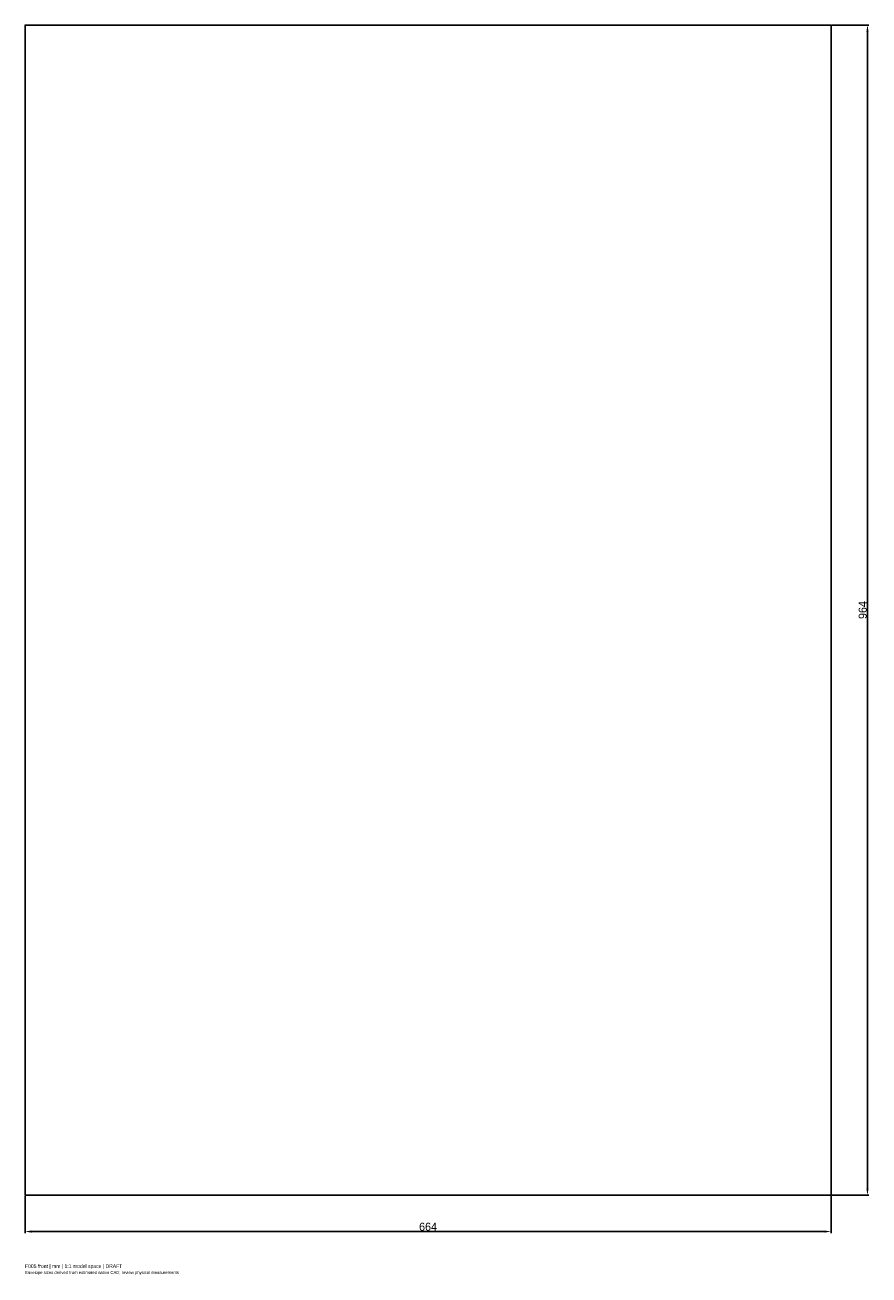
# Model space of a CAD drawing. Header units: millimetres. Extents: x -332 to 363, y -548 to 482.
import ezdxf

# ---------------------------------------------------------------- set-up
doc = ezdxf.new("R2010")
doc.units = ezdxf.units.MM
doc.linetypes.add('HIDDEN', pattern=[9.525, 6.35, -3.175])
for name, color, linetype in [('ANNOTATIONS', 7, 'Continuous'), ('DIMENSIONS', 7, 'Continuous'), ('HIDDEN', 8, 'HIDDEN'), ('VISIBLE', 7, 'Continuous')]:
    doc.layers.add(name, color=color, linetype=linetype)
doc.dimstyles.get("Standard").update_dxf_attribs({"dimtxt": 2.5, "dimasz": 2.5, "dimexe": 1.25, "dimexo": 0.625, "dimtad": 1, "dimcen": 2.5, "dimazin": 3, "dimtfac": 1, "dimtmove": 0, "dimatfit": 3})

msp = doc.modelspace()

# ---------------------------------------------------------------- linework, layer by layer
at = {"layer": 'HIDDEN'}
for p, q in [((-332, -482), (-332, 482)), ((-332, 482), (332, 482)), ((332, -482), (332, 482)), ((-332, -482), (332, -482))]:
    msp.add_line(p, q, dxfattribs=at)
at = {"layer": 'VISIBLE'}
for p, q in [((-332, -482), (-332, 482)), ((-332, 482), (332, 482)), ((332, -482), (332, 482)), ((-332, -482), (332, -482))]:
    msp.add_line(p, q, dxfattribs=at)

# ---------------------------------------------------------------- texts
at = {"layer": 'ANNOTATIONS'}
for s, height, p in [('Envelope sizes derived from estimated native CAD; review physical measurements', 2.5, (-332, -547)), ('F005 front | mm | 1:1 model space | DRAFT', 3, (-332, -542))]:
    msp.add_text(s, height=height, dxfattribs=at).set_placement(p)

# ---------------------------------------------------------------- dimensions: what is measured, and where the dimension line sits
at = {"layer": 'DIMENSIONS'}
msp.add_linear_dim(base=(362, -482), p1=(332, -482), p2=(332, 482), angle=90, dimstyle='Standard', override={"dimtxt": 6.6, "dimasz": 5.4, "dimtad": 1, "dimdec": 2}, dxfattribs=at).render()
msp.add_linear_dim(base=(-332, -512), p1=(-332, -482), p2=(332, -482), dimstyle='Standard', override={"dimtxt": 6.6, "dimasz": 5.4, "dimtad": 1, "dimdec": 2}, dxfattribs=at).render()

doc.saveas('drawing.dxf')
